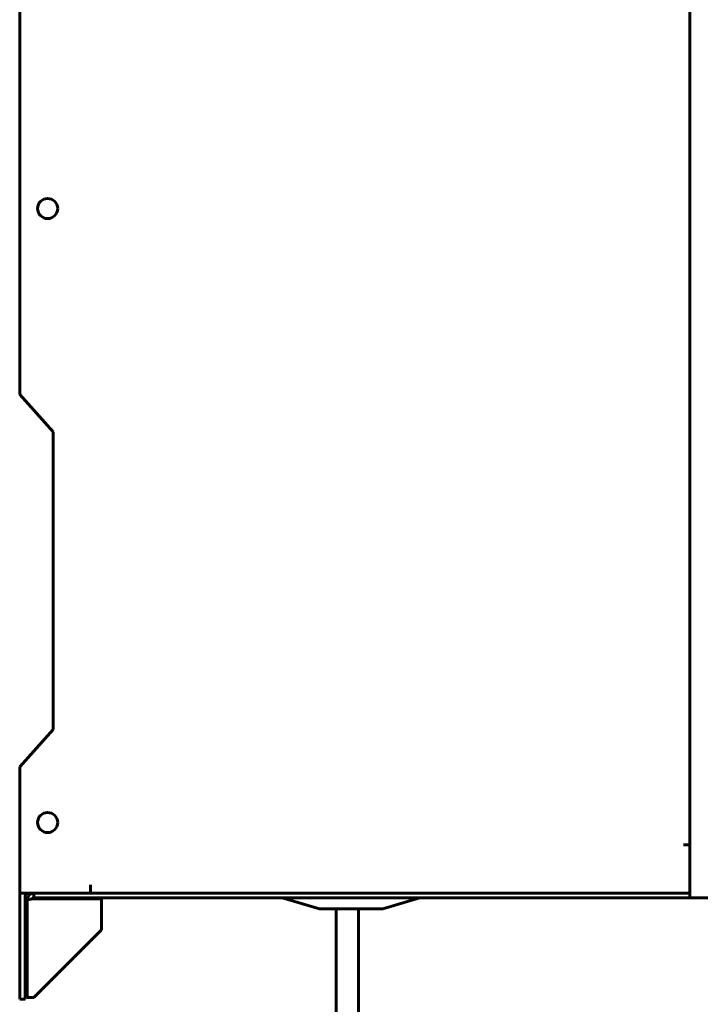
# Model space of a CAD drawing. Header units: millimetres. Extents: x 0 to 420, y 0 to 297.
# Tile 7 of 14: x 178 to 224, y 103 to 169. Entities that reach past the tile are written whole.
import ezdxf

# ---------------------------------------------------------------- set-up
doc = ezdxf.new("R2010")
doc.units = ezdxf.units.MM
doc.linetypes.add('K5LT_BASIC', pattern=[0])
doc.layers.add('Системный слой', color=7, linetype='Continuous')

msp = doc.modelspace()

# ---------------------------------------------------------------- linework, layer by layer
at = {"layer": 'Системный слой', "color": 150, "linetype": 'K5LT_BASIC', "lineweight": 60, "true_color": 0x0080ff}
for p, q in [((223.0946, 109.6709), (223.0946, 235.2709)), ((178.0946, 143.4709), (178.0946, 201.4709)), ((180.3446, 140.9709), (178.0946, 143.4709)), ((180.3446, 120.9709), (180.3446, 140.9709)), ((178.0946, 118.4709), (180.3446, 120.9709)), ((178.0946, 109.9709), (178.0946, 118.4709)), ((223.0946, 113.2209), (222.6696, 113.2209)), ((223.0946, 110.5334), (223.0946, 113.2209)), ((182.8446, 110.5334), (182.8446, 109.9709)), ((182.8446, 109.9709), (178.0946, 109.9709)), ((179.0446, 109.9709), (179.0446, 109.6709)), ((223.0946, 109.9709), (182.8446, 109.9709)), ((223.0946, 109.9709), (182.8446, 109.9709)), ((178.0946, 109.7834), (178.0946, 102.8459)), ((178.4696, 109.7834), (178.4696, 102.8459)), ((178.5946, 102.9709), (178.5946, 109.5209)), ((223.0946, 109.6709), (179.0446, 109.6709)), ((183.5946, 109.5959), (179.0446, 109.5959)), ((183.5946, 109.5959), (183.5946, 107.5209)), ((198.2196, 108.9209), (195.7196, 109.6709)), ((202.4696, 108.9209), (204.9696, 109.6709)), ((223.0946, 109.6709), (226.3946, 109.6709)), ((198.2196, 108.9209), (202.4696, 108.9209)), ((199.3446, 108.9209), (199.3446, 96.4209)), ((200.8446, 108.9209), (200.8446, 96.4209)), ((183.5946, 107.5209), (179.0446, 102.9709)), ((178.4696, 102.8459), (178.0946, 102.8459)), ((178.5946, 102.9709), (179.0446, 102.9709))]:
    msp.add_line(p, q, dxfattribs=at)
for centre in [(179.9696, 155.9709), (179.9696, 114.7209)]:
    msp.add_circle(centre, 0.675, dxfattribs=at)
for centre, radius, start, end in [((178.6571, 109.7834), 0.5625, 160.528779, 180), ((178.6571, 109.7834), 0.1875, 90, 180), ((179.0446, 109.5209), 0.45, 90, 179.999991), ((179.0446, 109.5209), 0.15, 90, 156.342824)]:
    msp.add_arc(centre, radius, start, end, dxfattribs=at)
msp.add_open_spline([(178.5946, 109.5209), (178.5946, 109.5271), (178.618, 109.5396), (178.7181, 109.5584), (178.8679, 109.5771), (178.9857, 109.5896), (179.0446, 109.5959)], degree=3, dxfattribs=at)

doc.saveas('drawing.dxf')
